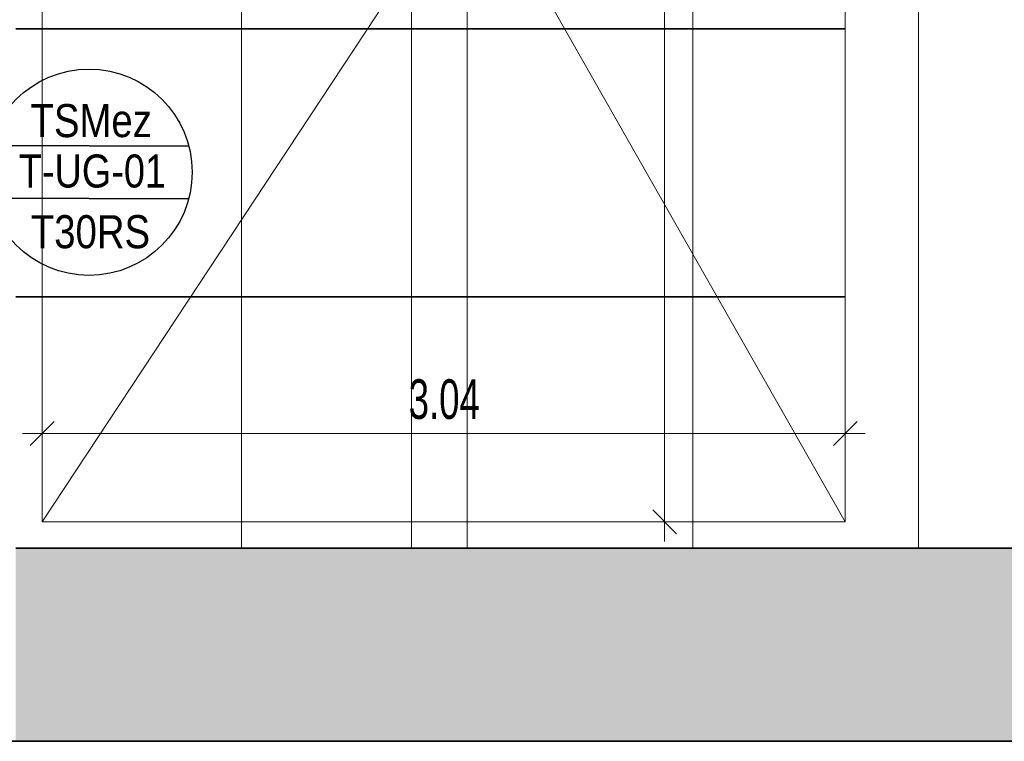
# Model space of a CAD drawing. Extents: x 69 to 739, y -141 to 453.
# Tile 42 of 48: x 339 to 413, y 145 to 200. Entities that reach past the tile are written whole.
import ezdxf
from ezdxf.lldxf.tags import DXFTag

# ---------------------------------------------------------------- set-up
doc = ezdxf.new("R2010")
doc.units = 0
doc.layers.get('0').update_dxf_attribs({"lineweight": 5})
for name, color, linetype, lineweight in [('5_UG-ABRISS', 7, 'Continuous', 25), ('5_UG-BESTAND', 7, 'Continuous', 25), ('5_UG-NEU', 7, 'Continuous', 25), ('5_UG-TEXT-MASS', 7, 'Continuous', 25), ('5_UG-TÜRSTEMPEL', 7, 'Continuous', 25)]:
    doc.layers.add(name, color=color, linetype=linetype, lineweight=lineweight)
doc.layers.add('Ausgeblendet', color=3, linetype='Continuous', lineweight=35, true_color=0x00ff00)
doc.styles.get("Standard").update_dxf_attribs({"font": 'arial.ttf'})
tags = doc.linetypes.add('ALL_S17', pattern=[0.0005, 0, -0.0005]).pattern_tags.tags
tags[6:7] = [DXFTag(74, 4), DXFTag(75, 0), DXFTag(340, '0'), DXFTag(46, 1.0), DXFTag(50, 0.0), DXFTag(44, 0.0), DXFTag(45, 0.0)]
tags[4:5] = [DXFTag(74, 4), DXFTag(75, 0), DXFTag(340, '0'), DXFTag(46, 1.0), DXFTag(50, 0.0), DXFTag(44, 0.0), DXFTag(45, 0.0)]
tags = doc.linetypes.add('PUNKT2_S9', pattern=[0.0005, 0, -0.0005]).pattern_tags.tags
tags[6:7] = [DXFTag(74, 4), DXFTag(75, 0), DXFTag(340, '0'), DXFTag(46, 1.0), DXFTag(50, 0.0), DXFTag(44, 0.0), DXFTag(45, 0.0)]
tags[4:5] = [DXFTag(74, 4), DXFTag(75, 0), DXFTag(340, '0'), DXFTag(46, 1.0), DXFTag(50, 0.0), DXFTag(44, 0.0), DXFTag(45, 0.0)]
tags = doc.linetypes.add('STRICHPUNKT2_S5', pattern=[0.01, 0.008, -0.001, 0, -0.001]).pattern_tags.tags
tags[10:11] = [DXFTag(74, 4), DXFTag(75, 0), DXFTag(340, '0'), DXFTag(46, 1.0), DXFTag(50, 0.0), DXFTag(44, 0.0), DXFTag(45, 0.0)]
tags[8:9] = [DXFTag(74, 4), DXFTag(75, 0), DXFTag(340, '0'), DXFTag(46, 1.0), DXFTag(50, 0.0), DXFTag(44, 0.0), DXFTag(45, 0.0)]
tags[6:7] = [DXFTag(74, 4), DXFTag(75, 0), DXFTag(340, '0'), DXFTag(46, 1.0), DXFTag(50, 0.0), DXFTag(44, 0.0), DXFTag(45, 0.0)]
tags[4:5] = [DXFTag(74, 4), DXFTag(75, 0), DXFTag(340, '0'), DXFTag(46, 1.0), DXFTag(50, 0.0), DXFTag(44, 0.0), DXFTag(45, 0.0)]
tags = doc.linetypes.add('VERDECKT2_S2', pattern=[0.0027, 0.002, -0.0007]).pattern_tags.tags
tags[6:7] = [DXFTag(74, 4), DXFTag(75, 0), DXFTag(340, '0'), DXFTag(46, 1.0), DXFTag(50, 0.0), DXFTag(44, 0.0), DXFTag(45, 0.0)]
tags[4:5] = [DXFTag(74, 4), DXFTag(75, 0), DXFTag(340, '0'), DXFTag(46, 1.0), DXFTag(50, 0.0), DXFTag(44, 0.0), DXFTag(45, 0.0)]

# ---------------------------------------------------------------- blocks, each defined once
blk = doc.blocks.new('Referenz-A06HSZPONL', base_point=(0, -118.617))
at = {"layer": '5_UG-ABRISS', "color": 0, "linetype": 'ALL_S17', "lineweight": 13, "ltscale": 0.13}
for p, q in [((338.345, 199.112), (401.105, 199.112)), ((338.345, 178.852), (401.105, 178.852))]:
    blk.add_line(p, q, dxfattribs=at)
at = {"layer": '5_UG-ABRISS', "color": 0, "lineweight": 35}
for p, q in [((338.345, 199.112), (401.105, 199.112)), ((338.345, 178.852), (401.105, 178.852))]:
    blk.add_line(p, q, dxfattribs=at)
at = {"layer": '5_UG-BESTAND', "color": 0, "linetype": 'STRICHPUNKT2_S5', "lineweight": 13, "ltscale": 0.13}
for p, q in [((355.422, 159.839), (355.422, 357.683)), ((368.298, 159.839), (368.298, 357.683)), ((372.498, 159.839), (372.498, 357.683)), ((389.574, 159.839), (389.574, 357.683)), ((406.651, 159.839), (406.651, 357.683)), ((406.651, 159.839), (406.651, 357.683))]:
    blk.add_line(p, q, dxfattribs=at)
at = {"layer": '5_UG-BESTAND', "color": 0, "lineweight": 35}
for p, q in [((476.617, 159.839), (338.345, 159.839)), ((109.465, 145.239), (490.445, 145.239))]:
    blk.add_line(p, q, dxfattribs=at)
at = {"layer": '5_UG-NEU', "color": 0, "linetype": 'PUNKT2_S9', "lineweight": 13, "ltscale": 0.13}
for p, q in [((340.345, 161.839), (399.651, 251.703)), ((360.345, 233.439), (401.105, 161.839))]:
    blk.add_line(p, q, dxfattribs=at)
at = {"layer": '5_UG-NEU', "color": 0, "linetype": 'VERDECKT2_S2', "lineweight": 13, "ltscale": 0.13}
for p, q in [((401.105, 251.703), (401.105, 161.839)), ((340.345, 233.439), (340.345, 161.839)), ((340.345, 161.839), (401.105, 161.839))]:
    blk.add_line(p, q, dxfattribs=at)
at = {"layer": '5_UG-TEXT-MASS', "color": 0, "lineweight": 13}
for p, q in [((387.441, 161.839), (387.441, 202.276)), ((340.345, 168.515), (340.345, 170.015)), ((401.105, 168.515), (401.105, 170.015)), ((339.445, 167.615), (341.245, 169.415)), ((400.205, 167.615), (402.005, 169.415)), ((340.345, 168.515), (338.845, 168.515)), ((340.345, 168.515), (340.345, 167.015)), ((340.345, 168.515), (367.303, 168.515)), ((367.303, 168.515), (401.105, 168.515)), ((401.105, 168.515), (401.105, 167.015)), ((401.105, 168.515), (402.605, 168.515)), ((388.341, 160.939), (386.541, 162.739)), ((387.441, 161.839), (385.941, 161.839)), ((387.441, 161.839), (388.941, 161.839)), ((387.441, 161.839), (387.441, 160.339))]:
    blk.add_line(p, q, dxfattribs=at)
at = {"layer": '5_UG-TÜRSTEMPEL', "color": 0, "lineweight": -2}
for p, q in [((343.891, 190.276), (336.351, 190.276)), ((343.891, 190.276), (351.43, 190.276)), ((343.891, 186.276), (336.351, 186.276)), ((343.891, 186.276), (351.43, 186.276))]:
    blk.add_line(p, q, dxfattribs=at)
blk.add_circle((343.891, 188.276), 7.8, dxfattribs=at)
at = {"layer": 'Ausgeblendet', "color": 0, "linetype": 'Continuous', "lineweight": 13, "ltscale": 0.13}
for points in [[(338.345, 145.239), (338.345, 159.839), (476.617, 145.239)], [(476.617, 145.239), (338.345, 159.839), (476.617, 159.839)]]:
    blk.add_solid(points, dxfattribs=at)
at = {"layer": '5_UG-TEXT-MASS', "color": 0, "lineweight": -2, "insert": (368.074, 172.616), "char_height": 3, "attachment_point": 1}
blk.add_mtext('{\\W0.66;\\fArial;3.04}', dxfattribs=at)
at = {"layer": '5_UG-TÜRSTEMPEL', "color": 0, "lineweight": -2, "char_height": 2.5, "attachment_point": 1}
for s, insert in [('{\\W0.83;\\fArial;TSMez}', (339.462, 193.428)), ('{\\W0.82;\\fArial;T-UG-01}', (338.574, 189.617)), ('{\\W0.83;\\fArial;T30RS}', (339.485, 185.027))]:
    blk.add_mtext(s, dxfattribs=dict(at, insert=insert))

msp = doc.modelspace()

# ---------------------------------------------------------------- block references
at = {"color": 251, "lineweight": 25, "ltscale": 0.25, "true_color": 0x585858}
msp.add_blockref('Referenz-A06HSZPONL', (0, -118.617), dxfattribs=at)

doc.saveas('drawing.dxf')
